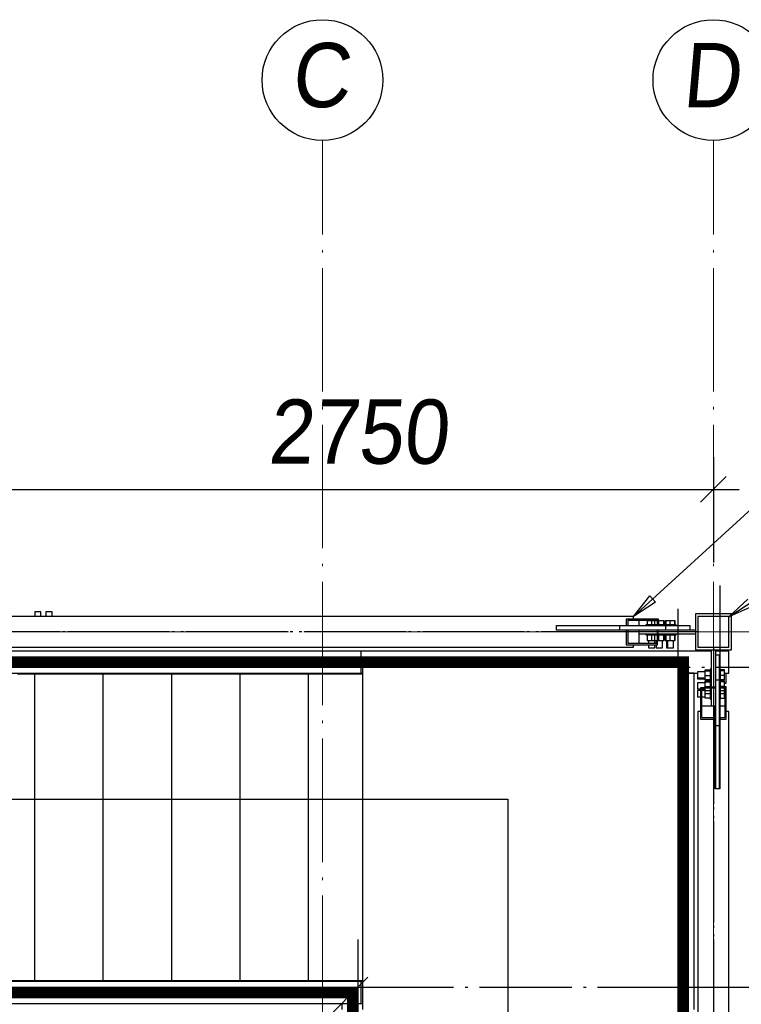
# Paper-space layout 'A0 Advance Steel' of a CAD drawing. Header units: millimetres. Extents: x 228 to 822, y 214 to 634.
# Tile 22 of 76: x 467 to 495, y 313 to 351. Entities that reach past the tile are written whole.
import ezdxf

# ---------------------------------------------------------------- set-up
doc = ezdxf.new("R2010")
doc.units = ezdxf.units.MM
doc.linetypes.add('1 1', pattern=[2, 1, -1])
doc.linetypes.add('ACAD_ISO04W100', pattern=[30, 24, -3, 0, -3])
doc.layers.get('0').update_dxf_attribs({"linetype": 'CONTINUOUS'})
for name, color, linetype in [('AS_Belki', 145, 'CONTINUOUS'), ('AS_Blachy', 30, 'CONTINUOUS'), ('AS_DIM_ON', 7, 'CONTINUOUS'), ('AS_Kraty', 9, 'CONTINUOUS'), ('AS_Schody', 253, 'CONTINUOUS'), ('AS_Sruby', 9, 'CONTINUOUS')]:
    doc.layers.add(name, color=color, linetype=linetype)
doc.styles.add('ARIAL_1', font='arial.ttf', dxfattribs={"width": 0.9, "oblique": 5})

# ---------------------------------------------------------------- blocks, each defined once
blk = doc.blocks.new('324ewdsczxzxcz')
at = {"linetype": 'ACAD_ISO04W100', "lineweight": 5, "ltscale": 0.2}
for p, q in [((343.029, 244.968), (343.029, 340.131)), ((358.229, 244.968, 54.54), (358.229, 340.131, 54.54)), ((378.311, 321.018, -2695.986), (283.147, 321.018, -2695.986))]:
    blk.add_line(p, q, dxfattribs=at)
for centre in [(343.029, 342.478), (358.229, 342.478, 54.54)]:
    blk.add_circle(centre, 2.347)
at = {"char_height": 2.5, "attachment_point": 1, "style": 'ARIAL_1'}
for s, insert in [('C', (341.807, 343.922)), ('D', (357.007, 343.922, 54.54))]:
    blk.add_mtext_dynamic_manual_height_columns(s, width=4.31573, gutter_width=12.5, heights=[0], dxfattribs=dict(at, insert=insert))

psp = doc.layouts.new('A0 Advance Steel')

# ---------------------------------------------------------------- linework, layer by layer
at = {"color": 0, "linetype": 'ByBlock', "lineweight": -2}
for p, q in [((490.871, 327.855, -12278.403), (491.497, 328.653, -12278.403)), ((491.722, 328.406, -12278.403), (491.497, 328.653, -12278.403)), ((491.722, 328.406, -12278.403), (490.871, 327.855, -12278.403)), ((494.571, 327.845), (495.317, 328.531)), ((495.5, 328.252), (494.571, 327.845))]:
    psp.add_line(p, q, dxfattribs=at)
at = {"color": 7}
for points in [[(490.871, 327.855), (504.664, 340.452), (521.553, 340.452)], [(494.571, 327.845), (504.077, 334.048), (522.909, 334.048)]]:
    psp.add_lwpolyline(points, dxfattribs=at)
at = {"linetype": '1 1', "transparency": 33554559, "const_width": 0.45}
for points, elevation in [([(455.053, 326.08), (492.796, 326.08), (492.796, 273.429), (473.531, 273.429)], 33824.142), ([(473.531, 286.279), (479.946, 286.279), (479.946, 313.23), (455.053, 313.23)], 21444.404)]:
    psp.add_lwpolyline(points, dxfattribs=dict(at, elevation=elevation))
at = {"elevation": -12309.262}
psp.add_lwpolyline([(456.932, 320.745), (485.984, 320.745), (485.984, 279.854), (475.971, 279.854), (478.671, 285.854)], dxfattribs=at)
at = {"layer": 'AS_Belki', "linetype": 'Continuous', "ltscale": 0.15}
for p, q in [((490.871, 327.855), (442.071, 327.855)), ((490.871, 327.755), (490.871, 327.855)), ((494.671, 327.955), (493.271, 327.955)), ((493.271, 327.955), (493.271, 326.555)), ((494.571, 327.855), (493.371, 327.855)), ((493.371, 327.855), (493.371, 326.655)), ((494.571, 326.655), (494.571, 327.855)), ((494.671, 326.555), (494.671, 327.955)), ((487.871, 327.505), (490.58, 327.505)), ((487.871, 327.495), (487.871, 327.505)), ((489.978, 327.495), (489.978, 327.505)), ((491.797, 327.755), (490.58, 327.755)), ((490.58, 327.755), (490.58, 327.505)), ((490.58, 327.505), (490.644, 327.505)), ((490.644, 327.705), (491.789, 327.705)), ((490.644, 327.705), (490.644, 327.505)), ((490.644, 327.505), (491.084, 327.505)), ((491.084, 327.505), (491.084, 327.705)), ((491.084, 327.505), (491.351, 327.505)), ((491.789, 327.705), (491.789, 327.505)), ((491.789, 327.505), (491.797, 327.505)), ((491.831, 327.755), (491.797, 327.755)), ((491.797, 327.505), (491.797, 327.755)), ((491.831, 327.685), (491.831, 327.755)), ((487.871, 327.325), (487.871, 327.335)), ((490.58, 327.325), (487.871, 327.325)), ((489.978, 327.325), (489.978, 327.335)), ((490.644, 327.325), (490.58, 327.325)), ((490.58, 327.325), (490.58, 326.755)), ((491.084, 327.325), (490.644, 327.325)), ((490.644, 327.325), (490.644, 326.805)), ((491.084, 326.805), (491.084, 327.325)), ((491.797, 327.325), (491.789, 327.325)), ((491.789, 327.325), (491.789, 326.805)), ((491.797, 326.755), (491.797, 327.325)), ((442.071, 326.655), (490.871, 326.655)), ((490.58, 326.755), (491.797, 326.755)), ((491.789, 326.805), (490.644, 326.805)), ((490.871, 326.655), (490.871, 326.755)), ((493.371, 326.655), (494.571, 326.655)), ((493.271, 326.555), (494.671, 326.555)), ((494.471, 326.505), (494.471, 326.555)), ((494.471, 325.255), (494.471, 325.655)), ((494.401, 325.255), (494.471, 325.255)), ((494.471, 325.115), (494.401, 325.115)), ((494.471, 325.081), (494.471, 325.115)), ((494.041, 325.081), (493.471, 325.081)), ((493.471, 325.081), (493.471, 323.865)), ((493.521, 325.073), (494.041, 325.073)), ((493.521, 323.928), (493.521, 325.073)), ((494.041, 325.073), (494.041, 325.081)), ((494.471, 325.081), (494.221, 325.081)), ((494.221, 325.081), (494.221, 325.073)), ((494.221, 325.073), (494.421, 325.073)), ((494.421, 325.073), (494.421, 323.928)), ((494.471, 323.865), (494.471, 325.081)), ((494.041, 324.368), (493.521, 324.368)), ((494.041, 323.928), (494.041, 324.368)), ((494.221, 324.635), (494.221, 324.368)), ((494.421, 324.368), (494.221, 324.368)), ((494.221, 324.368), (494.221, 323.928)), ((493.471, 324.155), (493.371, 324.155)), ((493.371, 324.155), (493.371, 275.355)), ((494.571, 324.155), (494.471, 324.155)), ((494.571, 275.355), (494.571, 324.155)), ((493.471, 323.865), (494.041, 323.865)), ((493.521, 323.928), (494.041, 323.928)), ((494.041, 323.865), (494.041, 323.928)), ((494.041, 321.155), (494.041, 323.865)), ((494.221, 323.928), (494.421, 323.928)), ((494.221, 323.928), (494.221, 323.865)), ((494.221, 323.865), (494.471, 323.865)), ((494.221, 323.865), (494.221, 321.155)), ((494.051, 323.262), (494.041, 323.262)), ((494.221, 323.262), (494.211, 323.262)), ((494.051, 321.155), (494.041, 321.155)), ((494.221, 321.155), (494.211, 321.155))]:
    psp.add_line(p, q, dxfattribs=at)
at = {"layer": 'AS_Belki', "color": 10, "linetype": 'ACAD_ISO04W100', "ltscale": 0.15}
for points in [[(494.221, 329.055), (494.221, 326.555), (494.221, 325.255), (494.221, 322.755)], [(493.371, 327.255), (490.871, 327.255), (442.071, 327.255), (439.571, 327.255)], [(492.761, 327.255), (491.216, 327.255), (468.572, 327.255), (467.027, 327.255)], [(492.982, 327.255), (491.438, 327.255), (491.216, 327.255), (489.672, 327.255)], [(493.971, 327.255), (493.971, 327.255), (493.971, 327.255), (493.971, 327.255)], [(493.971, 326.655), (493.971, 324.155), (493.971, 275.355), (493.971, 272.855)], [(493.971, 326.267), (493.971, 324.722), (493.971, 324.5), (493.971, 322.956)], [(493.971, 326.045), (493.971, 324.5), (493.971, 301.856), (493.971, 300.311)], [(452.403, 285.687), (454.171, 287.455), (478.771, 312.055), (480.539, 313.823)]]:
    psp.add_lwpolyline(points, dxfattribs=at)
at = {"layer": 'AS_Blachy', "linetype": 'Continuous', "ltscale": 0.15}
for p, q in [((490.326, 327.495), (487.871, 327.495)), ((487.871, 327.335), (487.871, 327.495)), ((492.107, 327.495), (490.326, 327.495)), ((490.326, 327.495), (490.326, 327.335)), ((493.07, 327.495), (492.107, 327.495)), ((492.107, 327.495), (492.107, 327.335)), ((493.07, 327.335), (493.07, 327.495)), ((487.871, 327.335), (490.326, 327.335)), ((490.326, 327.335), (492.107, 327.335)), ((490.971, 327.335), (490.971, 327.325)), ((491.084, 327.175), (491.789, 327.175)), ((491.797, 327.175), (491.824, 327.175)), ((491.824, 327.175), (491.824, 327.335)), ((491.824, 327.175), (491.886, 327.175)), ((491.886, 327.175), (492.318, 327.175)), ((492.107, 327.335), (492.19, 327.335)), ((492.19, 327.335), (493.271, 327.335)), ((492.318, 327.175), (493.271, 327.175)), ((493.891, 326.555), (493.891, 325.108)), ((494.051, 326.555), (494.051, 325.474)), ((494.211, 326.354), (494.051, 326.354)), ((494.211, 325.602), (494.211, 326.354)), ((466.914, 325.625), (467.575, 325.625)), ((467.575, 325.655), (467.575, 325.625)), ((467.575, 325.625), (469.5, 325.625)), ((469.525, 325.625), (470.236, 325.625)), ((470.236, 325.655), (470.236, 325.625)), ((470.236, 325.625), (470.636, 325.625)), ((470.686, 325.625), (472.161, 325.625)), ((472.186, 325.625), (472.897, 325.625)), ((472.897, 325.655), (472.897, 325.625)), ((472.947, 325.625), (474.822, 325.625)), ((474.847, 325.625), (475.558, 325.625)), ((475.558, 325.655), (475.558, 325.625)), ((475.558, 325.625), (477.458, 325.625)), ((477.508, 325.625), (478.218, 325.625)), ((478.218, 325.655), (478.218, 325.625)), ((478.218, 325.625), (478.668, 325.625)), ((478.718, 325.625), (480.143, 325.625)), ((480.168, 325.625), (480.323, 325.625)), ((494.211, 325.391), (494.211, 325.602)), ((494.051, 325.108), (493.891, 325.108)), ((493.891, 325.108), (493.891, 325.081)), ((494.051, 325.474), (494.051, 325.391)), ((494.051, 325.391), (494.211, 325.391)), ((494.051, 325.391), (494.051, 323.61)), ((494.211, 325.17), (494.211, 325.391)), ((494.211, 323.61), (494.211, 325.17)), ((493.891, 325.073), (493.891, 324.368)), ((494.041, 324.255), (494.051, 324.255)), ((494.051, 323.61), (494.211, 323.61)), ((494.051, 323.61), (494.051, 321.155)), ((494.211, 321.155), (494.211, 323.61)), ((494.211, 321.155), (494.051, 321.155)), ((467.575, 313.685), (466.664, 313.685)), ((469.825, 313.685), (467.575, 313.685)), ((467.575, 313.685), (467.575, 313.655)), ((470.236, 313.685), (469.875, 313.685)), ((472.486, 313.685), (470.236, 313.685)), ((470.236, 313.685), (470.236, 313.655)), ((472.897, 313.685), (472.536, 313.685)), ((474.047, 313.685), (472.897, 313.685)), ((472.897, 313.685), (472.897, 313.655)), ((475.558, 313.685), (474.097, 313.685)), ((477.758, 313.685), (475.558, 313.685)), ((475.558, 313.685), (475.558, 313.655)), ((478.218, 313.685), (477.808, 313.685)), ((478.268, 313.685), (478.218, 313.685)), ((478.218, 313.685), (478.218, 313.655)), ((480.323, 313.685), (478.318, 313.685))]:
    psp.add_line(p, q, dxfattribs=at)
at = {"layer": 'AS_DIM_ON', "color": 8}
for p, q in [((493.971, 334.043), (493.971, 329.955)), ((466.471, 332.793), (494.971, 332.793))]:
    psp.add_line(p, q, dxfattribs=at)
at = {"layer": 'AS_DIM_ON', "color": 8, "linetype": 'ByBlock', "lineweight": -2}
psp.add_line((493.471, 332.293), (494.471, 333.293), dxfattribs=at)
at = {"layer": 'AS_Kraty', "linetype": 'Continuous', "ltscale": 0.15}
for p, q in [((492.823, 326.055), (480.323, 326.055)), ((480.323, 326.055), (480.323, 312.563)), ((492.823, 312.563), (492.823, 326.055)), ((467.575, 325.625), (467.575, 313.685)), ((469.5, 325.625), (469.525, 325.625)), ((470.236, 325.625), (470.236, 313.685)), ((470.636, 325.625), (470.686, 325.625)), ((472.161, 325.625), (472.186, 325.625)), ((472.897, 325.625), (472.947, 325.625)), ((472.897, 325.625), (472.897, 313.685)), ((474.822, 325.625), (474.847, 325.625)), ((475.558, 325.625), (475.558, 313.685)), ((477.458, 325.625), (477.508, 325.625)), ((478.218, 325.625), (478.218, 313.685)), ((478.668, 325.625), (478.718, 325.625)), ((480.143, 325.625), (480.168, 325.625)), ((469.875, 313.685), (469.825, 313.685)), ((472.536, 313.685), (472.486, 313.685)), ((474.097, 313.685), (474.047, 313.685)), ((477.808, 313.685), (477.758, 313.685)), ((478.318, 313.685), (478.268, 313.685))]:
    psp.add_line(p, q, dxfattribs=at)
at = {"layer": 'AS_Schody', "linetype": 'Continuous', "ltscale": 0.15}
for p, q in [((480.271, 326.505), (466.471, 326.505)), ((493.891, 326.505), (480.271, 326.505)), ((480.271, 325.655), (480.271, 326.505)), ((494.571, 326.505), (494.051, 326.505)), ((494.571, 325.655), (494.571, 326.505)), ((466.471, 325.655), (480.271, 325.655)), ((480.271, 325.655), (480.323, 325.655)), ((492.823, 325.655), (493.351, 325.655)), ((493.221, 325.645), (492.823, 325.645)), ((493.221, 312.563), (493.221, 325.645)), ((494.401, 325.655), (494.571, 325.655)), ((480.271, 313.655), (455.723, 313.655)), ((480.323, 313.655), (480.271, 313.655)), ((480.271, 312.805), (480.271, 313.655)), ((455.053, 312.805), (480.271, 312.805)), ((480.323, 312.795), (479.521, 312.795)), ((479.521, 312.795), (479.521, 312.563)), ((480.271, 312.805), (480.323, 312.805))]:
    psp.add_line(p, q, dxfattribs=at)
at = {"layer": 'AS_Schody', "color": 10, "linetype": 'ACAD_ISO04W100', "ltscale": 0.15}
for points in [[(492.594, 328.145), (492.594, 325.645), (492.594, 311.845), (492.594, 309.345)], [(455.148, 325.878), (457.237, 325.878), (480.93, 325.878), (483.019, 325.878)], [(477.771, 325.878), (480.271, 325.878), (494.571, 325.878), (497.071, 325.878)], [(480.148, 315.295), (480.148, 312.795), (480.148, 311.845), (480.148, 309.345)], [(480.148, 314.593), (480.148, 312.504), (480.148, 285.296), (480.148, 283.207)], [(492.594, 314.593), (492.594, 312.504), (492.594, 285.296), (492.594, 283.207)], [(455.148, 313.432), (457.237, 313.432), (480.93, 313.432), (483.019, 313.432)], [(477.771, 313.432), (480.271, 313.432), (492.901, 313.432), (495.401, 313.432)]]:
    psp.add_lwpolyline(points, dxfattribs=at)
at = {"layer": 'AS_Sruby', "linetype": 'Continuous', "ltscale": 0.15}
for p, q in [((467.602, 328.035), (467.588, 328.035)), ((467.588, 328.035), (467.588, 327.855)), ((467.633, 328.035), (467.602, 328.035)), ((467.674, 328.035), (467.633, 328.035)), ((467.721, 328.035), (467.674, 328.035)), ((467.765, 328.035), (467.721, 328.035)), ((467.801, 328.035), (467.765, 328.035)), ((467.822, 328.035), (467.801, 328.035)), ((467.826, 328.035), (467.822, 328.035)), ((467.826, 327.855), (467.826, 328.035)), ((468.035, 328.035), (468.02, 328.035)), ((468.02, 328.035), (468.02, 327.855)), ((468.065, 328.035), (468.035, 328.035)), ((468.107, 328.035), (468.065, 328.035)), ((468.153, 328.035), (468.107, 328.035)), ((468.198, 328.035), (468.153, 328.035)), ((468.233, 328.035), (468.198, 328.035)), ((468.255, 328.035), (468.233, 328.035)), ((468.258, 328.035), (468.255, 328.035)), ((468.258, 327.855), (468.258, 328.035)), ((491.355, 327.535), (491.351, 327.535)), ((491.351, 327.535), (491.351, 327.495)), ((491.368, 327.535), (491.355, 327.535)), ((491.388, 327.535), (491.368, 327.535)), ((491.415, 327.535), (491.388, 327.535)), ((491.571, 327.685), (491.398, 327.685)), ((491.398, 327.685), (491.398, 327.535)), ((491.449, 327.535), (491.415, 327.535)), ((491.487, 327.535), (491.449, 327.535)), ((491.528, 327.535), (491.487, 327.535)), ((491.571, 327.535), (491.528, 327.535)), ((491.685, 327.685), (491.571, 327.685)), ((491.571, 327.685), (491.571, 327.535)), ((491.614, 327.535), (491.571, 327.535)), ((491.651, 327.535), (491.614, 327.535)), ((491.652, 327.535), (491.651, 327.535)), ((491.651, 327.535), (491.651, 327.495)), ((491.661, 327.535), (491.652, 327.535)), ((491.679, 327.535), (491.661, 327.535)), ((491.703, 327.535), (491.679, 327.535)), ((491.789, 327.685), (491.685, 327.685)), ((491.685, 327.685), (491.685, 327.535)), ((491.734, 327.535), (491.703, 327.535)), ((491.771, 327.535), (491.734, 327.535)), ((491.788, 327.535), (491.771, 327.535)), ((491.842, 327.685), (491.797, 327.685)), ((491.811, 327.535), (491.797, 327.535)), ((491.854, 327.535), (491.811, 327.535)), ((492.028, 327.685), (491.842, 327.685)), ((491.842, 327.685), (491.842, 327.535)), ((491.897, 327.535), (491.854, 327.535)), ((491.939, 327.535), (491.897, 327.535)), ((491.978, 327.535), (491.939, 327.535)), ((492.014, 327.535), (491.978, 327.535)), ((492.043, 327.535), (492.014, 327.535)), ((492.056, 327.685), (492.028, 327.685)), ((492.028, 327.685), (492.028, 327.535)), ((492.067, 327.535), (492.043, 327.535)), ((492.056, 327.535), (492.056, 327.685)), ((492.082, 327.535), (492.067, 327.535)), ((492.09, 327.535), (492.082, 327.535)), ((492.094, 327.535), (492.09, 327.535)), ((492.09, 327.495), (492.09, 327.535)), ((492.111, 327.535), (492.094, 327.535)), ((492.117, 327.685), (492.098, 327.685)), ((492.098, 327.685), (492.098, 327.535)), ((492.136, 327.535), (492.111, 327.535)), ((492.275, 327.685), (492.117, 327.685)), ((492.117, 327.685), (492.117, 327.535)), ((492.167, 327.535), (492.136, 327.535)), ((492.203, 327.535), (492.167, 327.535)), ((492.244, 327.535), (492.203, 327.535)), ((492.286, 327.535), (492.244, 327.535)), ((492.46, 327.685), (492.275, 327.685)), ((492.275, 327.685), (492.275, 327.535)), ((492.329, 327.535), (492.286, 327.535)), ((492.371, 327.535), (492.329, 327.535)), ((492.411, 327.535), (492.371, 327.535)), ((492.446, 327.535), (492.411, 327.535)), ((492.476, 327.535), (492.446, 327.535)), ((492.488, 327.685), (492.46, 327.685)), ((492.46, 327.685), (492.46, 327.535)), ((492.499, 327.535), (492.476, 327.535)), ((492.488, 327.535), (492.488, 327.685)), ((492.515, 327.535), (492.499, 327.535)), ((492.522, 327.535), (492.515, 327.535)), ((492.522, 327.495), (492.522, 327.535)), ((491.351, 327.175), (491.351, 327.135)), ((491.351, 327.135), (491.355, 327.135)), ((491.355, 327.135), (491.368, 327.135)), ((491.368, 327.135), (491.388, 327.135)), ((491.388, 327.135), (491.415, 327.135)), ((491.4, 327.135), (491.4, 326.92)), ((491.415, 327.135), (491.449, 327.135)), ((491.449, 327.135), (491.487, 327.135)), ((491.487, 327.135), (491.528, 327.135)), ((491.528, 327.135), (491.571, 327.135)), ((491.571, 327.135), (491.614, 327.135)), ((491.571, 327.135), (491.571, 326.92)), ((491.614, 327.135), (491.651, 327.135)), ((491.651, 327.175), (491.651, 327.135)), ((491.651, 327.135), (491.652, 327.135)), ((491.652, 327.135), (491.661, 327.135)), ((491.661, 327.135), (491.679, 327.135)), ((491.679, 327.135), (491.703, 327.135)), ((491.687, 327.135), (491.687, 326.92)), ((491.703, 327.135), (491.734, 327.135)), ((491.734, 327.135), (491.771, 327.135)), ((491.771, 327.135), (491.788, 327.135)), ((491.797, 327.135), (491.811, 327.135)), ((491.811, 327.135), (491.854, 327.135)), ((491.842, 327.135), (491.842, 326.92)), ((491.854, 327.135), (491.897, 327.135)), ((491.897, 327.135), (491.939, 327.135)), ((491.939, 327.135), (491.978, 327.135)), ((491.978, 327.135), (492.014, 327.135)), ((492.014, 327.135), (492.043, 327.135)), ((492.026, 327.135), (492.026, 326.92)), ((492.043, 327.135), (492.067, 327.135)), ((492.054, 326.92), (492.054, 327.135)), ((492.067, 327.135), (492.082, 327.135)), ((492.082, 327.135), (492.09, 327.135)), ((492.09, 327.135), (492.09, 327.175)), ((492.09, 327.135), (492.094, 327.135)), ((492.094, 327.135), (492.111, 327.135)), ((492.1, 327.135), (492.1, 326.92)), ((492.111, 327.135), (492.136, 327.135)), ((492.119, 327.135), (492.119, 326.92)), ((492.136, 327.135), (492.167, 327.135)), ((492.167, 327.135), (492.203, 327.135)), ((492.203, 327.135), (492.244, 327.135)), ((492.244, 327.135), (492.286, 327.135)), ((492.275, 327.135), (492.275, 326.92)), ((492.286, 327.135), (492.329, 327.135)), ((492.329, 327.135), (492.371, 327.135)), ((492.371, 327.135), (492.411, 327.135)), ((492.411, 327.135), (492.446, 327.135)), ((492.446, 327.135), (492.476, 327.135)), ((492.458, 327.135), (492.458, 326.92)), ((492.476, 327.135), (492.499, 327.135)), ((492.486, 326.92), (492.486, 327.135)), ((492.499, 327.135), (492.515, 327.135)), ((492.515, 327.135), (492.522, 327.135)), ((492.522, 327.135), (492.522, 327.175)), ((491.4, 326.92), (491.571, 326.92)), ((491.451, 326.92), (491.451, 326.805)), ((491.451, 326.755), (491.451, 326.635)), ((491.451, 326.635), (491.46, 326.635)), ((491.46, 326.635), (491.486, 326.635)), ((491.486, 326.635), (491.525, 326.635)), ((491.525, 326.635), (491.571, 326.635)), ((491.571, 326.92), (491.687, 326.92)), ((491.571, 326.635), (491.617, 326.635)), ((491.617, 326.635), (491.656, 326.635)), ((491.656, 326.635), (491.682, 326.635)), ((491.682, 326.635), (491.691, 326.635)), ((491.687, 326.92), (491.789, 326.92)), ((491.691, 326.805), (491.691, 326.92)), ((491.691, 326.635), (491.691, 326.755)), ((491.751, 326.92), (491.751, 326.805)), ((491.751, 326.755), (491.751, 326.635)), ((491.751, 326.635), (491.766, 326.635)), ((491.766, 326.635), (491.796, 326.635)), ((491.796, 326.635), (491.838, 326.635)), ((491.797, 326.92), (491.842, 326.92)), ((491.838, 326.635), (491.885, 326.635)), ((491.842, 326.92), (492.026, 326.92)), ((491.885, 326.635), (491.929, 326.635)), ((491.929, 326.635), (491.965, 326.635)), ((491.965, 326.635), (491.986, 326.635)), ((491.986, 326.635), (491.99, 326.635)), ((491.99, 326.635), (491.99, 326.92)), ((492.026, 326.92), (492.054, 326.92)), ((492.1, 326.92), (492.119, 326.92)), ((492.119, 326.92), (492.275, 326.92)), ((492.151, 326.92), (492.151, 326.635)), ((492.151, 326.635), (492.16, 326.635)), ((492.16, 326.635), (492.183, 326.635)), ((492.184, 326.92), (492.184, 326.635)), ((492.184, 326.635), (492.198, 326.635)), ((492.198, 326.635), (492.229, 326.635)), ((492.229, 326.635), (492.271, 326.635)), ((492.271, 326.635), (492.317, 326.635)), ((492.275, 326.92), (492.458, 326.92)), ((492.317, 326.635), (492.362, 326.635)), ((492.362, 326.635), (492.397, 326.635)), ((492.397, 326.635), (492.418, 326.635)), ((492.418, 326.635), (492.422, 326.635)), ((492.422, 326.635), (492.422, 326.92)), ((492.458, 326.92), (492.486, 326.92)), ((493.636, 325.706), (493.351, 325.706)), ((493.351, 325.706), (493.351, 325.703)), ((493.351, 325.703), (493.351, 325.681)), ((493.351, 325.681), (493.351, 325.646)), ((493.351, 325.646), (493.351, 325.601)), ((493.351, 325.601), (493.351, 325.555)), ((493.351, 325.555), (493.351, 325.513)), ((493.351, 325.513), (493.351, 325.482)), ((493.351, 325.482), (493.351, 325.468)), ((493.851, 325.771), (493.636, 325.771)), ((493.636, 325.771), (493.636, 325.742)), ((493.636, 325.742), (493.851, 325.742)), ((493.636, 325.742), (493.636, 325.559)), ((493.636, 325.559), (493.851, 325.559)), ((493.636, 325.559), (493.636, 325.403)), ((493.891, 325.806), (493.851, 325.806)), ((493.851, 325.806), (493.851, 325.799)), ((493.851, 325.799), (493.851, 325.783)), ((493.851, 325.783), (493.851, 325.76)), ((493.851, 325.76), (493.851, 325.73)), ((493.851, 325.73), (493.851, 325.695)), ((493.851, 325.695), (493.851, 325.655)), ((493.851, 325.655), (493.851, 325.613)), ((493.851, 325.613), (493.851, 325.57)), ((493.851, 325.57), (493.851, 325.528)), ((493.851, 325.528), (493.851, 325.487)), ((493.851, 325.487), (493.851, 325.451)), ((494.251, 325.806), (494.211, 325.806)), ((494.251, 325.799), (494.251, 325.806)), ((494.251, 325.783), (494.251, 325.799)), ((494.251, 325.76), (494.251, 325.783)), ((494.401, 325.773), (494.251, 325.773)), ((494.251, 325.73), (494.251, 325.76)), ((494.401, 325.744), (494.251, 325.744)), ((494.251, 325.695), (494.251, 325.73)), ((494.251, 325.655), (494.251, 325.695)), ((494.251, 325.613), (494.251, 325.655)), ((494.251, 325.57), (494.251, 325.613)), ((494.251, 325.528), (494.251, 325.57)), ((494.401, 325.559), (494.251, 325.559)), ((494.251, 325.487), (494.251, 325.528)), ((494.251, 325.451), (494.251, 325.487)), ((494.401, 325.744), (494.401, 325.773)), ((494.401, 325.559), (494.401, 325.744)), ((494.401, 325.401), (494.401, 325.559)), ((493.351, 325.468), (493.636, 325.468)), ((493.351, 325.467), (493.351, 325.444)), ((493.351, 325.444), (493.351, 325.435)), ((493.351, 325.435), (493.636, 325.435)), ((493.636, 325.274), (493.351, 325.274)), ((493.351, 325.274), (493.351, 325.27)), ((493.351, 325.27), (493.351, 325.249)), ((493.351, 325.249), (493.351, 325.213)), ((493.351, 325.213), (493.351, 325.169)), ((493.351, 325.169), (493.351, 325.122)), ((493.351, 325.122), (493.351, 325.08)), ((493.636, 325.403), (493.851, 325.403)), ((493.636, 325.403), (493.636, 325.384)), ((493.636, 325.384), (493.851, 325.384)), ((493.851, 325.338), (493.636, 325.338)), ((493.636, 325.338), (493.636, 325.31)), ((493.636, 325.31), (493.851, 325.31)), ((493.636, 325.31), (493.636, 325.126)), ((493.636, 325.126), (493.851, 325.126)), ((493.636, 325.126), (493.636, 325.081)), ((493.851, 325.451), (493.851, 325.42)), ((493.851, 325.42), (493.851, 325.395)), ((493.851, 325.395), (493.851, 325.378)), ((493.851, 325.378), (493.851, 325.374)), ((493.891, 325.374), (493.851, 325.374)), ((493.851, 325.374), (493.851, 325.366)), ((493.851, 325.366), (493.851, 325.351)), ((493.851, 325.351), (493.851, 325.328)), ((493.851, 325.328), (493.851, 325.298)), ((493.851, 325.298), (493.851, 325.262)), ((493.851, 325.262), (493.851, 325.223)), ((493.851, 325.223), (493.851, 325.181)), ((493.851, 325.181), (493.851, 325.138)), ((493.851, 325.138), (493.851, 325.095)), ((494.251, 325.374), (494.211, 325.374)), ((494.251, 325.42), (494.251, 325.451)), ((494.251, 325.395), (494.251, 325.42)), ((494.251, 325.401), (494.401, 325.401)), ((494.251, 325.378), (494.251, 325.395)), ((494.251, 325.382), (494.401, 325.382)), ((494.251, 325.374), (494.251, 325.378)), ((494.251, 325.366), (494.251, 325.374)), ((494.251, 325.351), (494.251, 325.366)), ((494.251, 325.328), (494.251, 325.351)), ((494.401, 325.34), (494.251, 325.34)), ((494.251, 325.298), (494.251, 325.328)), ((494.401, 325.312), (494.251, 325.312)), ((494.251, 325.262), (494.251, 325.298)), ((494.251, 325.223), (494.251, 325.262)), ((494.251, 325.181), (494.251, 325.223)), ((494.251, 325.138), (494.251, 325.181)), ((494.251, 325.095), (494.251, 325.138)), ((494.401, 325.126), (494.251, 325.126)), ((494.401, 325.382), (494.401, 325.401)), ((494.401, 325.312), (494.401, 325.34)), ((494.401, 325.126), (494.401, 325.312)), ((494.401, 325.081), (494.401, 325.126)), ((493.351, 325.08), (493.351, 325.05)), ((493.351, 325.05), (493.351, 325.035)), ((493.351, 325.035), (493.471, 325.035)), ((493.471, 324.975), (493.351, 324.975)), ((493.351, 324.975), (493.351, 324.966)), ((493.351, 324.966), (493.351, 324.94)), ((493.351, 324.94), (493.351, 324.901)), ((493.351, 324.901), (493.351, 324.855)), ((493.351, 324.855), (493.351, 324.809)), ((493.351, 324.809), (493.351, 324.77)), ((493.351, 324.77), (493.351, 324.744)), ((493.351, 324.744), (493.351, 324.735)), ((493.351, 324.735), (493.471, 324.735)), ((493.521, 325.035), (493.636, 325.035)), ((493.636, 324.975), (493.521, 324.975)), ((493.521, 324.735), (493.636, 324.735)), ((493.636, 325.073), (493.636, 324.971)), ((493.636, 324.971), (493.851, 324.971)), ((493.636, 324.971), (493.636, 324.855)), ((493.636, 324.855), (493.851, 324.855)), ((493.636, 324.855), (493.636, 324.684)), ((493.851, 325.095), (493.851, 325.081)), ((493.851, 325.072), (493.851, 325.055)), ((493.851, 325.055), (493.851, 325.019)), ((493.851, 325.019), (493.851, 324.987)), ((493.851, 324.987), (493.851, 324.963)), ((493.851, 324.963), (493.851, 324.945)), ((493.851, 324.945), (493.851, 324.936)), ((493.851, 324.936), (493.851, 324.935)), ((493.851, 324.935), (493.891, 324.935)), ((493.851, 324.935), (493.851, 324.898)), ((493.851, 324.898), (493.851, 324.855)), ((493.851, 324.855), (493.851, 324.812)), ((493.851, 324.812), (493.851, 324.771)), ((493.851, 324.771), (493.851, 324.733)), ((493.851, 324.733), (493.851, 324.7)), ((494.211, 324.935), (494.251, 324.935)), ((494.251, 325.081), (494.251, 325.095)), ((494.251, 325.055), (494.251, 325.072)), ((494.251, 325.019), (494.251, 325.055)), ((494.251, 324.987), (494.251, 325.019)), ((494.251, 324.963), (494.251, 324.987)), ((494.251, 324.969), (494.401, 324.969)), ((494.251, 324.945), (494.251, 324.963)), ((494.251, 324.936), (494.251, 324.945)), ((494.251, 324.935), (494.251, 324.936)), ((494.251, 324.898), (494.251, 324.935)), ((494.251, 324.855), (494.251, 324.898)), ((494.251, 324.855), (494.401, 324.855)), ((494.251, 324.812), (494.251, 324.855)), ((494.251, 324.771), (494.251, 324.812)), ((494.251, 324.733), (494.251, 324.771)), ((494.251, 324.7), (494.251, 324.733)), ((494.401, 324.969), (494.401, 325.073)), ((494.401, 324.855), (494.401, 324.969)), ((494.401, 324.682), (494.401, 324.855)), ((493.636, 324.684), (493.851, 324.684)), ((493.851, 324.7), (493.851, 324.672)), ((493.851, 324.672), (493.851, 324.652)), ((493.851, 324.652), (493.851, 324.639)), ((493.851, 324.639), (493.851, 324.635)), ((493.851, 324.635), (493.891, 324.635)), ((494.211, 324.635), (494.251, 324.635)), ((494.251, 324.672), (494.251, 324.7)), ((494.251, 324.682), (494.401, 324.682)), ((494.251, 324.652), (494.251, 324.672)), ((494.251, 324.639), (494.251, 324.652)), ((494.251, 324.635), (494.251, 324.639))]:
    psp.add_line(p, q, dxfattribs=at)

# ---------------------------------------------------------------- block references
psp.add_blockref('324ewdsczxzxcz', (135.742, 6.237, 21392.364))

# ---------------------------------------------------------------- texts
at = {"layer": 'AS_DIM_ON', "color": 9, "style": 'ARIAL_1', "oblique": 5, "width": 0.9}
psp.add_text('2750', height=2.5, dxfattribs=at).set_placement((476.642, 333.793))

doc.saveas('drawing.dxf')
